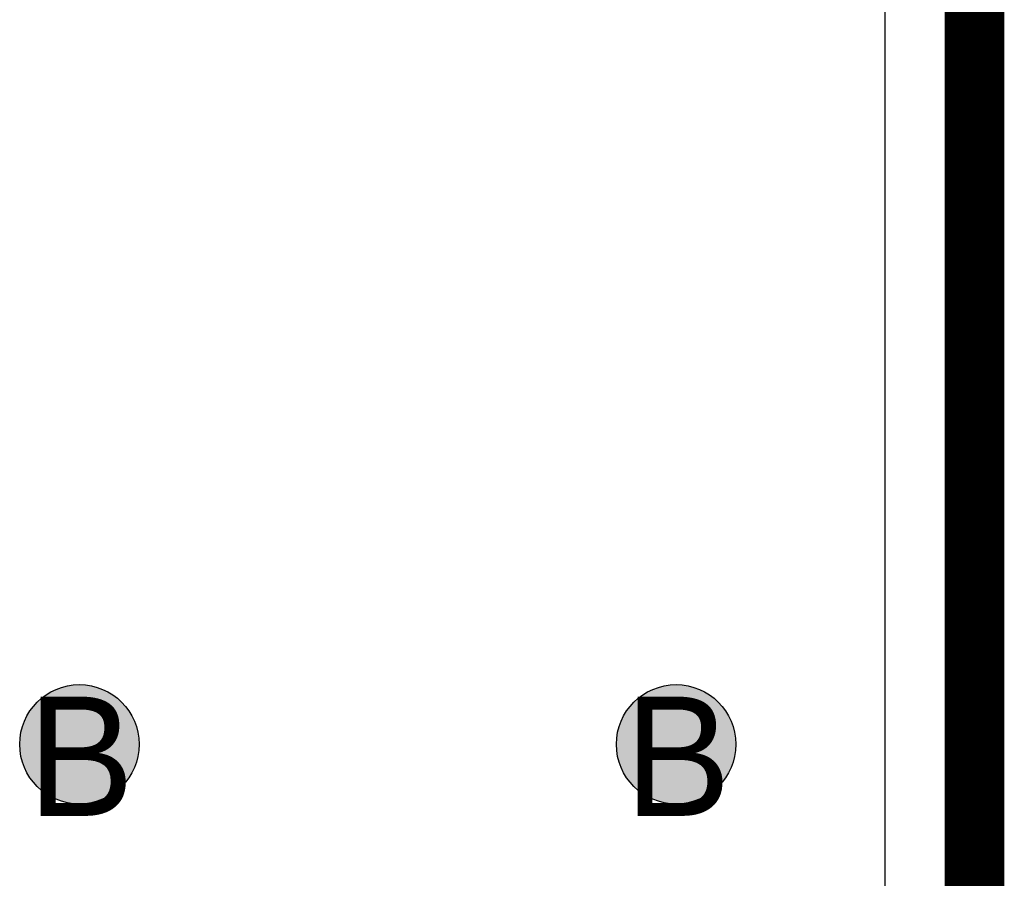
# Model space of a CAD drawing. Header units: millimetres. Extents: x -1.5 to 11.1, y -3 to 5.
# Tile 138 of 256: x 0.14 to 0.305, y 2.678 to 2.821. Entities that reach past the tile are written whole.
import ezdxf

# ---------------------------------------------------------------- set-up
doc = ezdxf.new("R2010")
doc.units = ezdxf.units.MM
doc.header["$MEASUREMENT"] = 0
for name, color, linetype, true_color in [('BottomLayer', 5, 'Continuous', 0x0000ff), ('DrillDrawing', 1, 'Continuous', 0xff0000), ('Metal_2', 7, 'Continuous', 0x7f0000), ('Metal_3', 7, 'Continuous', 0x3f7f00), ('TopLayer', 1, 'Continuous', 0xff0000)]:
    doc.layers.add(name, color=color, linetype=linetype, true_color=true_color)
doc.styles.add('textstyle627', font='txt')
doc.styles.add('textstyle653', font='txt')

msp = doc.modelspace()

# ---------------------------------------------------------------- hatches: boundary and pattern name
at = {"layer": 'BottomLayer', "true_color": 0x0000ff}
h = msp.add_hatch(color=5, dxfattribs=at)
edge = h.paths.add_edge_path(flags=0)
edge.add_arc((0.15, 2.7), 0.01, 0, 360)
h = msp.add_hatch(color=5, dxfattribs=at)
edge = h.paths.add_edge_path(flags=0)
edge.add_arc((0.25, 2.7), 0.01, 0, 360)
at = {"layer": 'Metal_2', "true_color": 0x7f0000}
h = msp.add_hatch(color=16, dxfattribs=at)
edge = h.paths.add_edge_path(flags=0)
edge.add_arc((0.15, 2.7), 0.01, 0, 360)
h = msp.add_hatch(color=16, dxfattribs=at)
edge = h.paths.add_edge_path(flags=0)
edge.add_arc((0.25, 2.7), 0.01, 0, 360)
at = {"layer": 'Metal_3', "true_color": 0x3f7f00}
h = msp.add_hatch(color=76, dxfattribs=at)
edge = h.paths.add_edge_path(flags=0)
edge.add_arc((0.15, 2.7), 0.01, 0, 360)
h = msp.add_hatch(color=76, dxfattribs=at)
edge = h.paths.add_edge_path(flags=0)
edge.add_arc((0.25, 2.7), 0.01, 0, 360)
at = {"layer": 'TopLayer', "true_color": 0xff0000}
h = msp.add_hatch(color=1, dxfattribs=at)
edge = h.paths.add_edge_path(flags=0)
edge.add_arc((0.15, 2.7), 0.01, 0, 360)
h = msp.add_hatch(color=1, dxfattribs=at)
edge = h.paths.add_edge_path(flags=0)
edge.add_arc((0.25, 2.7), 0.01, 0, 360)

# ---------------------------------------------------------------- linework, layer by layer
at = {"layer": 'BottomLayer', "color": 5, "true_color": 0x0000ff}
for centre in [(0.15, 2.7), (0.25, 2.7)]:
    msp.add_circle(centre, 0.01, dxfattribs=at)
at = {"layer": 'Metal_2', "color": 16, "true_color": 0x7f0000}
for centre in [(0.15, 2.7), (0.25, 2.7)]:
    msp.add_circle(centre, 0.01, dxfattribs=at)
at = {"layer": 'Metal_3'}
msp.add_line((0.285, 2.86789), (0.285, 2.13211), dxfattribs=at)
msp.add_lwpolyline([(0.3, 3.265, 0.01, 0.01, 0), (0.3, 2.025, 0.01, 0.01, 0)], format="xyseb", dxfattribs=at)
at = {"layer": 'Metal_3', "color": 76, "true_color": 0x3f7f00}
for centre in [(0.15, 2.7), (0.25, 2.7)]:
    msp.add_circle(centre, 0.01, dxfattribs=at)
at = {"layer": 'TopLayer', "color": 1, "true_color": 0xff0000}
for centre in [(0.15, 2.7), (0.25, 2.7)]:
    msp.add_circle(centre, 0.01, dxfattribs=at)

# ---------------------------------------------------------------- texts
at = {"layer": 'DrillDrawing'}
for style, p in [('textstyle627', (0.14134, 2.688)), ('textstyle653', (0.24134, 2.688))]:
    msp.add_text('B', height=0.02, dxfattribs=dict(at, style=style)).set_placement(p)

doc.saveas('drawing.dxf')
